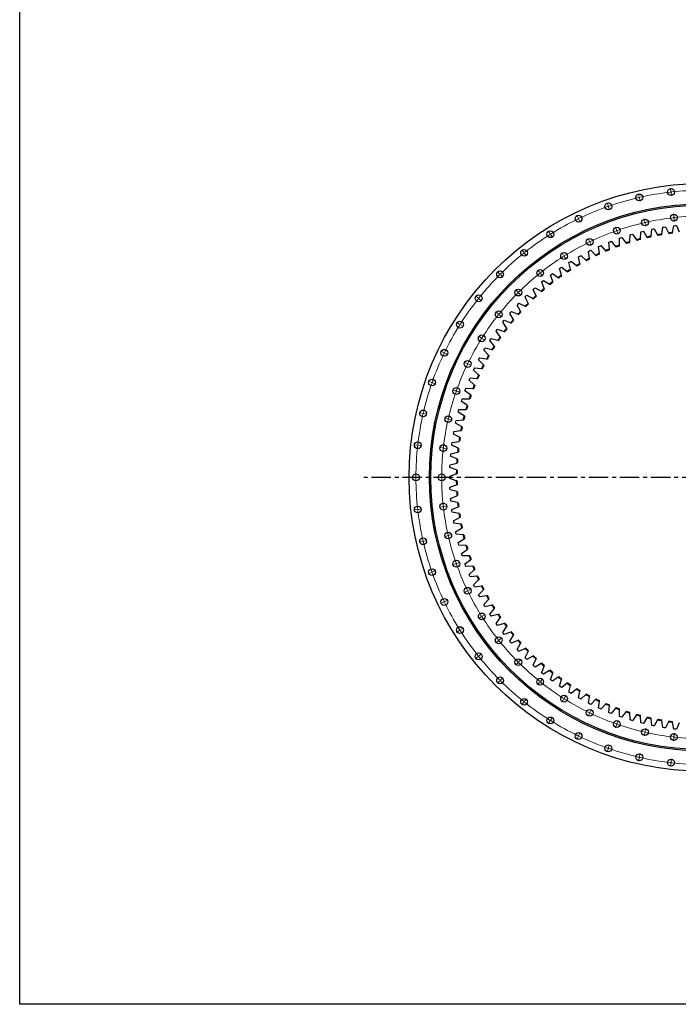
# Model space of a CAD drawing. Header units: millimetres. Extents: x -1618 to 13519, y 35213 to 46774.
# Tile 1 of 12: x -1618 to 2154, y 35213 to 40854. Entities that reach past the tile are written whole.
import ezdxf

# ---------------------------------------------------------------- set-up
doc = ezdxf.new("R2010")
doc.units = ezdxf.units.MM
doc.header["$LTSCALE"] = 50
doc.linetypes.add('CENTER', pattern=[10.16, 6.35, -1.27, 1.27, -1.27])

msp = doc.modelspace()

# ---------------------------------------------------------------- linework, layer by layer
at = {"color": 0, "linetype": 'Continuous', "lineweight": 18}
for p, q in [((2111.7, 39871.6), (2109.8, 39888.5)), ((1929.3, 39840.6), (1925.5, 39857.1)), ((1930.4, 39835.7), (1929.9, 39838.1)), ((1930.4, 39835.7), (1931, 39833.3)), ((1931.6, 39830.8), (1935.3, 39814.2)), ((2112.3, 39866.6), (2112, 39869.1)), ((2112.3, 39866.6), (2112.6, 39864.1)), ((2112.9, 39861.6), (2114.8, 39844.7)), ((1751.5, 39789.3), (1745.9, 39805.4)), ((1753.2, 39784.6), (1752.4, 39787)), ((1753.2, 39784.6), (1754, 39782.3)), ((1754.8, 39779.9), (1760.4, 39763.9)), ((1580.6, 39718.5), (1573.2, 39733.9)), ((1582.7, 39714), (1581.7, 39716.3)), ((1582.7, 39714), (1583.8, 39711.8)), ((1962.2, 39696.8), (1958.4, 39713.3)), ((2128.3, 39725), (2126.4, 39741.9)), ((2128.8, 39720), (2128.5, 39722.5)), ((2128.8, 39720), (2129.1, 39717.5)), ((2129.4, 39715.1), (2131.3, 39698.2)), ((1584.9, 39709.5), (1592.3, 39694.2)), ((1800.2, 39650.1), (1794.6, 39666.2)), ((1963.3, 39691.9), (1962.7, 39694.3)), ((1963.3, 39691.9), (1963.8, 39689.5)), ((1964.4, 39687), (1968.2, 39670.4)), ((1418.6, 39629), (1409.6, 39643.4)), ((1421.3, 39624.8), (1420, 39626.9)), ((1421.3, 39624.8), (1422.6, 39622.7)), ((1424, 39620.6), (1433, 39606.2)), ((1644.6, 39585.6), (1637.2, 39601)), ((1801.9, 39645.4), (1801.1, 39647.8)), ((1801.9, 39645.4), (1802.7, 39643)), ((1803.5, 39640.7), (1809.2, 39624.6)), ((1646.7, 39581.1), (1645.7, 39583.4)), ((1646.7, 39581.1), (1647.8, 39578.9)), ((1648.9, 39576.6), (1656.3, 39561.3)), ((1267.7, 39522), (1257.1, 39535.3)), ((1270.8, 39518.1), (1269.3, 39520)), ((1270.8, 39518.1), (1272.4, 39516.1)), ((1274, 39514.1), (1284.6, 39500.9)), ((1497.1, 39504.1), (1488.1, 39518.5)), ((1499.8, 39499.9), (1498.4, 39502)), ((1499.8, 39499.9), (1501.1, 39497.8)), ((1502.4, 39495.7), (1511.5, 39481.3)), ((1129.8, 39398.7), (1117.7, 39410.7)), ((1133.3, 39395.1), (1131.5, 39396.9)), ((1133.3, 39395.1), (1135.1, 39393.4)), ((1136.8, 39391.6), (1148.9, 39379.6)), ((1359.7, 39406.6), (1349.1, 39419.9)), ((1362.8, 39402.7), (1361.3, 39404.7)), ((1362.8, 39402.7), (1364.4, 39400.8)), ((1365.9, 39398.8), (1376.5, 39385.5)), ((1006.5, 39260.7), (993.2, 39271.3)), ((1234.1, 39294.4), (1222, 39306.4)), ((1237.6, 39290.8), (1235.8, 39292.6)), ((1237.6, 39290.8), (1239.4, 39289.1)), ((1241.1, 39287.3), (1253.2, 39275.3)), ((1010.4, 39257.6), (1008.4, 39259.1)), ((1010.4, 39257.6), (1012.3, 39256)), ((1014.3, 39254.5), (1027.6, 39243.9)), ((1121.8, 39168.7), (1108.5, 39179.3)), ((1125.7, 39165.6), (1123.7, 39167.2)), ((1125.7, 39165.6), (1127.6, 39164.1)), ((1129.6, 39162.5), (1142.9, 39151.9)), ((899.4, 39109.8), (885, 39118.8)), ((903.6, 39107.1), (901.5, 39108.5)), ((903.6, 39107.1), (905.7, 39105.8)), ((907.9, 39104.5), (922.3, 39095.4)), ((1024.3, 39031.3), (1009.9, 39040.4)), ((1028.5, 39028.7), (1026.4, 39030)), ((1028.5, 39028.7), (1030.6, 39027.3)), ((1032.8, 39026), (1047.1, 39017)), ((809.9, 38947.8), (794.6, 38955.2)), ((814.4, 38945.7), (812.1, 38946.8)), ((814.4, 38945.7), (816.6, 38944.6)), ((818.9, 38943.5), (834.2, 38936.1)), ((942.8, 38883.8), (927.5, 38891.2)), ((947.3, 38881.7), (945, 38882.8)), ((947.3, 38881.7), (949.5, 38880.6)), ((951.8, 38879.5), (967.1, 38872.1)), ((739.1, 38776.9), (723, 38782.5)), ((743.8, 38775.2), (741.4, 38776.1)), ((743.8, 38775.2), (746.2, 38774.4)), ((748.5, 38773.6), (764.6, 38768)), ((878.3, 38728.2), (862.3, 38733.8)), ((883, 38726.5), (880.7, 38727.4)), ((883, 38726.5), (885.4, 38725.7)), ((887.7, 38724.9), (903.8, 38719.3)), ((687.9, 38599.1), (671.3, 38602.9)), ((692.7, 38598), (690.3, 38598.5)), ((692.7, 38598), (695.2, 38597.4)), ((697.6, 38596.9), (714.2, 38593.1)), ((831.7, 38566.3), (815.1, 38570.1)), ((836.5, 38565.2), (834.1, 38565.7)), ((836.5, 38565.2), (839, 38564.6)), ((841.4, 38564.1), (858, 38560.3)), ((656.9, 38416.7), (640, 38418.6)), ((661.8, 38416.1), (659.3, 38416.4)), ((661.8, 38416.1), (664.3, 38415.8)), ((666.8, 38415.6), (683.7, 38413.7)), ((803.4, 38400.2), (786.5, 38402.1)), ((808.4, 38399.6), (805.9, 38399.9)), ((808.4, 38399.6), (810.9, 38399.3)), ((813.4, 38399), (830.3, 38397.1)), ((646.5, 38231.9), (629.5, 38231.9)), ((651.5, 38231.9), (649, 38231.9)), ((651.5, 38231.9), (654, 38231.9)), ((656.5, 38231.9), (673.5, 38231.9)), ((794, 38231.9), (777, 38231.9)), ((799, 38231.9), (796.5, 38231.9)), ((799, 38231.9), (801.5, 38231.9)), ((804, 38231.9), (821, 38231.9)), ((656.9, 38047.2), (640, 38045.3)), ((661.8, 38047.8), (659.3, 38047.5)), ((661.8, 38047.8), (664.3, 38048)), ((666.8, 38048.3), (683.7, 38050.2)), ((803.4, 38063.7), (786.5, 38061.8)), ((808.4, 38064.3), (805.9, 38064)), ((808.4, 38064.3), (810.9, 38064.6)), ((813.4, 38064.8), (830.3, 38066.7)), ((687.9, 37864.8), (671.3, 37861)), ((692.7, 37865.9), (690.3, 37865.3)), ((692.7, 37865.9), (695.2, 37866.4)), ((697.6, 37867), (714.2, 37870.8)), ((831.7, 37897.6), (815.1, 37893.8)), ((836.5, 37898.7), (834.1, 37898.2)), ((836.5, 37898.7), (839, 37899.3)), ((841.4, 37899.8), (858, 37903.6)), ((887.7, 37739), (903.8, 37744.6)), ((739.1, 37687), (723, 37681.4)), ((743.8, 37688.6), (741.4, 37687.8)), ((743.8, 37688.6), (746.2, 37689.5)), ((748.5, 37690.3), (764.6, 37695.9)), ((878.3, 37735.7), (862.3, 37730.1)), ((883, 37737.3), (880.7, 37736.5)), ((883, 37737.3), (885.4, 37738.2)), ((942.8, 37580), (927.5, 37572.7)), ((947.3, 37582.2), (945, 37581.1)), ((947.3, 37582.2), (949.5, 37583.3)), ((951.8, 37584.4), (967.1, 37591.7)), ((809.9, 37516), (794.6, 37508.7)), ((814.4, 37518.2), (812.1, 37517.1)), ((814.4, 37518.2), (816.6, 37519.3)), ((818.9, 37520.4), (834.2, 37527.7)), ((1024.3, 37432.6), (1009.9, 37423.5)), ((1028.5, 37435.2), (1026.4, 37433.9)), ((1028.5, 37435.2), (1030.6, 37436.5)), ((1032.8, 37437.9), (1047.1, 37446.9)), ((899.4, 37354.1), (885, 37345)), ((903.6, 37356.7), (901.5, 37355.4)), ((903.6, 37356.7), (905.7, 37358.1)), ((907.9, 37359.4), (922.3, 37368.4)), ((1121.8, 37295.1), (1108.5, 37284.5)), ((1125.7, 37298.3), (1123.7, 37296.7)), ((1125.7, 37298.3), (1127.6, 37299.8)), ((1129.6, 37301.4), (1142.9, 37312)), ((1006.5, 37203.2), (993.2, 37192.6)), ((1010.4, 37206.3), (1008.4, 37204.7)), ((1010.4, 37206.3), (1012.3, 37207.9)), ((1014.3, 37209.4), (1027.6, 37220)), ((1237.6, 37173), (1239.4, 37174.8)), ((1241.1, 37176.6), (1253.2, 37188.6)), ((1234.1, 37169.5), (1222, 37157.5)), ((1237.6, 37173), (1235.8, 37171.3)), ((1129.8, 37065.2), (1117.7, 37053.2)), ((1133.3, 37068.7), (1131.5, 37067)), ((1133.3, 37068.7), (1135.1, 37070.5)), ((1136.8, 37072.3), (1148.9, 37084.3)), ((1362.8, 37061.1), (1364.4, 37063.1)), ((1365.9, 37065.1), (1376.5, 37078.3)), ((1359.7, 37057.2), (1349.1, 37043.9)), ((1362.8, 37061.1), (1361.3, 37059.2)), ((1274, 36949.7), (1284.6, 36963)), ((1497.1, 36959.7), (1488.1, 36945.3)), ((1499.8, 36964), (1498.4, 36961.9)), ((1499.8, 36964), (1501.1, 36966.1)), ((1502.4, 36968.2), (1511.5, 36982.6)), ((1267.7, 36941.9), (1257.1, 36928.6)), ((1270.8, 36945.8), (1269.3, 36943.9)), ((1270.8, 36945.8), (1272.4, 36947.8)), ((1648.9, 36887.2), (1656.3, 36902.6)), ((1421.3, 36839.1), (1420, 36837)), ((1421.3, 36839.1), (1422.6, 36841.2)), ((1424, 36843.3), (1433, 36857.7)), ((1644.6, 36878.2), (1637.2, 36862.9)), ((1646.7, 36882.7), (1645.7, 36880.5)), ((1646.7, 36882.7), (1647.8, 36885)), ((1803.5, 36823.2), (1809.2, 36839.2)), ((1418.6, 36834.8), (1409.6, 36820.4)), ((1800.2, 36813.8), (1794.6, 36797.7)), ((1801.9, 36818.5), (1801.1, 36816.1)), ((1801.9, 36818.5), (1802.7, 36820.8)), ((1964.4, 36776.9), (1968.2, 36793.4)), ((1580.6, 36745.3), (1573.2, 36730)), ((1582.7, 36749.8), (1581.7, 36747.6)), ((1582.7, 36749.8), (1583.8, 36752.1)), ((1584.9, 36754.3), (1592.3, 36769.7)), ((1962.2, 36767.1), (1958.4, 36750.5)), ((1963.3, 36772), (1962.7, 36769.5)), ((1963.3, 36772), (1963.8, 36774.4)), ((2128.3, 36738.9), (2126.4, 36722)), ((2128.8, 36743.9), (2128.5, 36741.4)), ((2128.8, 36743.9), (2129.1, 36746.3)), ((2129.4, 36748.8), (2131.3, 36765.7)), ((1751.5, 36674.5), (1745.9, 36658.5)), ((1753.2, 36679.2), (1752.4, 36676.9)), ((1753.2, 36679.2), (1754, 36681.6)), ((1754.8, 36684), (1760.4, 36700)), ((1929.3, 36623.3), (1925.5, 36606.7)), ((1930.4, 36628.2), (1929.9, 36625.7)), ((1930.4, 36628.2), (1931, 36630.6)), ((1931.6, 36633.1), (1935.3, 36649.6)), ((2112.9, 36602.2), (2114.8, 36619.1)), ((2111.7, 36592.3), (2109.8, 36575.4)), ((2112.3, 36597.3), (2112, 36594.8)), ((2112.3, 36597.3), (2112.6, 36599.8))]:
    msp.add_line(p, q, dxfattribs=at)
at = {"color": 7, "linetype": 'Continuous', "lineweight": 25}
for p, q in [((2059.4, 39625.9), (2065.3, 39665)), ((2065.3, 39665), (2072.6, 39666.2)), ((2072.6, 39666.2), (2079.9, 39667.3)), ((2079.9, 39667.3), (2097.4, 39631.9)), ((2121.3, 39635), (2128.9, 39673.8)), ((2128.9, 39673.8), (2136.2, 39674.7)), ((2136.2, 39674.7), (2143.6, 39675.5)), ((2143.6, 39675.5), (2159.5, 39639.3)), ((1816.6, 39601.9), (1823.6, 39604.3)), ((1817.7, 39562.4), (1816.6, 39601.9)), ((1823.6, 39604.3), (1830.5, 39606.7)), ((1830.5, 39606.7), (1854, 39574.9)), ((1877, 39582.3), (1877.7, 39621.8)), ((1877.7, 39621.8), (1884.7, 39623.9)), ((1884.7, 39623.9), (1891.8, 39626)), ((1891.8, 39626), (1913.9, 39593.2)), ((1937.1, 39599.5), (1939.6, 39639)), ((1939.6, 39639), (1946.7, 39640.8)), ((1946.7, 39640.8), (1953.9, 39642.5)), ((1953.9, 39642.5), (1974.5, 39608.8)), ((1974.5, 39608.8), (1976.7, 39605.2)), ((1997.5, 39609.9), (1998, 39614.1)), ((1998, 39614.1), (2002.1, 39653.4)), ((2002.1, 39653.4), (2009.4, 39654.9)), ((2009.4, 39654.9), (2016.6, 39656.3)), ((2016.6, 39656.3), (2035.7, 39621.7)), ((2035.7, 39621.7), (2037.7, 39618)), ((2058.8, 39621.8), (2059.4, 39625.9)), ((2097.4, 39631.9), (2099.3, 39628.1)), ((2120.5, 39630.9), (2121.3, 39635)), ((1697.4, 39554.1), (1704.1, 39557.2)), ((1701.9, 39514.9), (1697.4, 39554.1)), ((1704.1, 39557.2), (1710.9, 39560.1)), ((1710.9, 39560.1), (1737.1, 39530.6)), ((1756.5, 39579.3), (1763.3, 39582.1)), ((1759.3, 39539.9), (1756.5, 39579.3)), ((1763.3, 39582.1), (1770.2, 39584.8)), ((1770.2, 39584.8), (1795.1, 39554)), ((1795.1, 39554), (1797.7, 39550.8)), ((1817.8, 39558.2), (1817.7, 39562.4)), ((1854, 39574.9), (1856.5, 39571.5)), ((1876.9, 39578.1), (1877, 39582.3)), ((1913.9, 39593.2), (1916.2, 39589.7)), ((1936.9, 39595.3), (1937.1, 39599.5)), ((1582.9, 39496), (1589.3, 39499.6)), ((1590.9, 39457.3), (1582.9, 39496)), ((1589.3, 39499.6), (1595.8, 39503.2)), ((1595.8, 39503.2), (1624.5, 39476)), ((1639.5, 39526.3), (1646.1, 39529.7)), ((1645.8, 39487.3), (1639.5, 39526.3)), ((1646.1, 39529.7), (1652.7, 39532.9)), ((1652.7, 39532.9), (1680.2, 39504.6)), ((1680.2, 39504.6), (1683.1, 39501.5)), ((1702.4, 39510.7), (1701.9, 39514.9)), ((1737.1, 39530.6), (1739.9, 39527.4)), ((1759.6, 39535.7), (1759.3, 39539.9)), ((1474, 39428), (1480, 39432.2)), ((1480, 39432.2), (1486.1, 39436.3)), ((1486.1, 39436.3), (1517.2, 39411.8)), ((1527.7, 39463.2), (1533.9, 39467.1)), ((1537.4, 39424.9), (1527.7, 39463.2)), ((1533.9, 39467.1), (1540.2, 39471)), ((1540.2, 39471), (1570.1, 39445.1)), ((1570.1, 39445.1), (1573.3, 39442.4)), ((1591.7, 39453.2), (1590.9, 39457.3)), ((1624.5, 39476), (1627.6, 39473.2)), ((1646.5, 39483.2), (1645.8, 39487.3)), ((1421.9, 39390.4), (1427.7, 39394.9)), ((1434.9, 39353.1), (1421.9, 39390.4)), ((1427.7, 39394.9), (1433.7, 39399.3)), ((1433.7, 39399.3), (1465.7, 39376.2)), ((1465.7, 39376.2), (1469.2, 39373.7)), ((1485.4, 39390.1), (1474, 39428)), ((1486.6, 39386.1), (1485.4, 39390.1)), ((1517.2, 39411.8), (1520.5, 39409.2)), ((1538.4, 39420.8), (1537.4, 39424.9)), ((1328.4, 39313.6), (1333.9, 39318.4)), ((1333.9, 39318.4), (1367.9, 39298.3)), ((1371.5, 39350.6), (1377.1, 39355.3)), ((1386.2, 39313.9), (1371.5, 39350.6)), ((1377.1, 39355.3), (1382.9, 39360)), ((1382.9, 39360), (1415.9, 39338.3)), ((1415.9, 39338.3), (1419.5, 39336)), ((1436.3, 39349.2), (1434.9, 39353.1)), ((1276.2, 39264.5), (1281.5, 39269.7)), ((1294.1, 39229.2), (1276.2, 39264.5)), ((1281.5, 39269.7), (1286.8, 39274.8)), ((1286.8, 39274.8), (1321.6, 39256.1)), ((1322.9, 39308.6), (1328.4, 39313.6)), ((1339.2, 39272.6), (1322.9, 39308.6)), ((1340.9, 39268.8), (1339.2, 39272.6)), ((1367.9, 39298.3), (1371.5, 39296.1)), ((1387.7, 39310), (1386.2, 39313.9)), ((1231.5, 39218.4), (1236.5, 39223.8)), ((1251, 39183.9), (1231.5, 39218.4)), ((1236.5, 39223.8), (1241.6, 39229.1)), ((1241.6, 39229.1), (1277.3, 39212)), ((1277.3, 39212), (1281.1, 39210.2)), ((1296, 39225.5), (1294.1, 39229.2)), ((1321.6, 39256.1), (1325.3, 39254.2)), ((1189, 39170.3), (1193.7, 39175.9)), ((1209.9, 39136.7), (1189, 39170.3)), ((1193.7, 39175.9), (1198.5, 39181.5)), ((1198.5, 39181.5), (1234.9, 39166)), ((1234.9, 39166), (1238.8, 39164.3)), ((1253, 39180.3), (1251, 39183.9)), ((1148.5, 39120.4), (1153, 39126.2)), ((1170.9, 39087.8), (1148.5, 39120.4)), ((1153, 39126.2), (1157.6, 39132)), ((1157.6, 39132), (1194.6, 39118.1)), ((1194.6, 39118.1), (1198.6, 39116.6)), ((1212.1, 39133.2), (1209.9, 39136.7)), ((1110.4, 39068.7), (1114.6, 39074.7)), ((1134.2, 39037.2), (1110.4, 39068.7)), ((1114.6, 39074.7), (1118.9, 39080.7)), ((1118.9, 39080.7), (1156.5, 39068.5)), ((1136.7, 39033.8), (1134.2, 39037.2)), ((1156.5, 39068.5), (1160.5, 39067.2)), ((1173.3, 39084.3), (1170.9, 39087.8)), ((1074.5, 39015.4), (1078.5, 39021.6)), ((1099.7, 38985), (1074.5, 39015.4)), ((1078.5, 39021.6), (1082.5, 39027.8)), ((1082.5, 39027.8), (1120.6, 39017.3)), ((1102.4, 38981.7), (1099.7, 38985)), ((1120.6, 39017.3), (1124.7, 39016.1)), ((1041, 38960.6), (1044.7, 38967)), ((1067.5, 38931.3), (1041, 38960.6)), ((1044.7, 38967), (1048.5, 38973.3)), ((1048.5, 38973.3), (1087, 38964.5)), ((1070.4, 38928.2), (1067.5, 38931.3)), ((1087, 38964.5), (1091.1, 38963.5)), ((1010, 38904.4), (1013.5, 38910.9)), ((1037.8, 38876.2), (1010, 38904.4)), ((1013.5, 38910.9), (1016.9, 38917.4)), ((1016.9, 38917.4), (1055.8, 38910.3)), ((1040.8, 38873.3), (1037.8, 38876.2)), ((1055.8, 38910.3), (1060, 38909.5)), ((981.6, 38846.8), (984.7, 38853.5)), ((1010.5, 38819.9), (981.6, 38846.8)), ((984.7, 38853.5), (987.9, 38860.1)), ((987.9, 38860.1), (1027, 38854.7)), ((1013.6, 38817.1), (1010.5, 38819.9)), ((1027, 38854.7), (1031.2, 38854.1)), ((955.6, 38788), (958.5, 38794.9)), ((985.8, 38762.5), (955.6, 38788)), ((958.5, 38794.9), (961.4, 38801.6)), ((961.4, 38801.6), (1000.7, 38798)), ((989, 38759.8), (985.8, 38762.5)), ((1000.7, 38798), (1004.9, 38797.6)), ((932.4, 38728.2), (934.9, 38735.1)), ((963.6, 38704), (932.4, 38728.2)), ((934.9, 38735.1), (937.5, 38742)), ((937.5, 38742), (976.9, 38740.1)), ((966.9, 38701.4), (963.6, 38704)), ((976.9, 38740.1), (981.2, 38739.9)), ((911.7, 38667.4), (913.9, 38674.4)), ((944, 38644.6), (911.7, 38667.4)), ((913.9, 38674.4), (916.2, 38681.4)), ((916.2, 38681.4), (955.8, 38681.2)), ((947.5, 38642.1), (944, 38644.6)), ((955.8, 38681.2), (960, 38681.2)), ((893.8, 38605.7), (895.7, 38612.8)), ((927.1, 38584.3), (893.8, 38605.7)), ((895.7, 38612.8), (897.7, 38619.9)), ((897.7, 38619.9), (937.2, 38621.5)), ((937.2, 38621.5), (941.4, 38621.6)), ((878.7, 38543.3), (880.3, 38550.5)), ((912.9, 38523.4), (878.7, 38543.3)), ((880.3, 38550.5), (881.9, 38557.7)), ((881.9, 38557.7), (921.3, 38561)), ((921.3, 38561), (925.5, 38561.3)), ((930.7, 38582.1), (927.1, 38584.3)), ((866.3, 38480.3), (867.6, 38487.5)), ((901.3, 38461.9), (866.3, 38480.3)), ((867.6, 38487.5), (868.9, 38494.8)), ((868.9, 38494.8), (908.1, 38499.8)), ((908.1, 38499.8), (912.3, 38500.4)), ((916.5, 38521.3), (912.9, 38523.4)), ((856.7, 38416.8), (857.6, 38424.1)), ((892.5, 38400), (856.7, 38416.8)), ((857.6, 38424.1), (858.7, 38431.4)), ((858.7, 38431.4), (897.6, 38438.1)), ((897.6, 38438.1), (901.8, 38438.9)), ((905.1, 38460), (901.3, 38461.9)), ((849.9, 38352.9), (850.6, 38360.2)), ((850.6, 38360.2), (851.2, 38367.6)), ((851.2, 38367.6), (889.9, 38376.1)), ((889.9, 38376.1), (894, 38377)), ((896.3, 38398.2), (892.5, 38400)), ((846.3, 38296.1), (846.7, 38303.5)), ((846.7, 38303.5), (884.9, 38313.7)), ((886.5, 38337.7), (849.9, 38352.9)), ((884.9, 38313.7), (888.9, 38314.8)), ((890.3, 38336.1), (886.5, 38337.7)), ((844.9, 38239.3), (882.6, 38251.2)), ((846, 38288.8), (846.3, 38296.1)), ((883.2, 38275.3), (846, 38288.8)), ((882.6, 38251.2), (886.6, 38252.4)), ((887.1, 38273.8), (883.2, 38275.3)), ((844.9, 38231.9), (844.9, 38239.3)), ((844.9, 38224.6), (844.9, 38231.9)), ((882.6, 38212.7), (844.9, 38224.6)), ((886.6, 38211.4), (882.6, 38212.7)), ((883.2, 38188.6), (887.1, 38190.1)), ((846, 38175.1), (883.2, 38188.6)), ((846.3, 38167.7), (846, 38175.1)), ((846.7, 38160.4), (846.3, 38167.7)), ((884.9, 38150.2), (846.7, 38160.4)), ((888.9, 38149.1), (884.9, 38150.2)), ((849.9, 38111), (886.5, 38126.1)), ((850.6, 38103.6), (849.9, 38111)), ((851.2, 38096.3), (850.6, 38103.6)), ((889.9, 38087.8), (851.2, 38096.3)), ((886.5, 38126.1), (890.3, 38127.8)), ((894, 38086.9), (889.9, 38087.8)), ((856.7, 38047.1), (892.5, 38063.9)), ((857.6, 38039.8), (856.7, 38047.1)), ((858.7, 38032.5), (857.6, 38039.8)), ((897.6, 38025.7), (858.7, 38032.5)), ((892.5, 38063.9), (896.3, 38065.7)), ((901.8, 38025), (897.6, 38025.7)), ((866.3, 37983.6), (901.3, 38001.9)), ((867.6, 37976.4), (866.3, 37983.6)), ((868.9, 37969.1), (867.6, 37976.4)), ((908.1, 37964.1), (868.9, 37969.1)), ((901.3, 38001.9), (905.1, 38003.9)), ((878.7, 37920.6), (912.9, 37940.4)), ((880.3, 37913.4), (878.7, 37920.6)), ((881.9, 37906.2), (880.3, 37913.4)), ((912.3, 37963.5), (908.1, 37964.1)), ((912.9, 37940.4), (916.5, 37942.6)), ((921.3, 37902.9), (881.9, 37906.2)), ((893.8, 37858.2), (927.1, 37879.5)), ((895.7, 37851.1), (893.8, 37858.2)), ((925.5, 37902.6), (921.3, 37902.9)), ((927.1, 37879.5), (930.7, 37881.8)), ((897.7, 37844), (895.7, 37851.1)), ((937.2, 37842.4), (897.7, 37844)), ((911.7, 37796.5), (944, 37819.3)), ((913.9, 37789.5), (911.7, 37796.5)), ((941.4, 37842.2), (937.2, 37842.4)), ((944, 37819.3), (947.5, 37821.7)), ((916.2, 37782.5), (913.9, 37789.5)), ((955.8, 37782.7), (916.2, 37782.5)), ((932.4, 37735.7), (963.6, 37759.9)), ((960, 37782.7), (955.8, 37782.7)), ((963.6, 37759.9), (966.9, 37762.5)), ((934.9, 37728.8), (932.4, 37735.7)), ((937.5, 37721.9), (934.9, 37728.8)), ((976.9, 37723.8), (937.5, 37721.9)), ((955.6, 37675.8), (985.8, 37701.4)), ((981.2, 37724), (976.9, 37723.8)), ((985.8, 37701.4), (989, 37704.1)), ((958.5, 37669), (955.6, 37675.8)), ((961.4, 37662.2), (958.5, 37669)), ((1000.7, 37665.9), (961.4, 37662.2)), ((981.6, 37617.1), (1010.5, 37643.9)), ((1004.9, 37666.3), (1000.7, 37665.9)), ((1010.5, 37643.9), (1013.6, 37646.8)), ((984.7, 37610.4), (981.6, 37617.1)), ((987.9, 37603.7), (984.7, 37610.4)), ((1027, 37609.2), (987.9, 37603.7)), ((1010, 37559.5), (1037.8, 37587.6)), ((1031.2, 37609.7), (1027, 37609.2)), ((1037.8, 37587.6), (1040.8, 37590.6)), ((1013.5, 37553), (1010, 37559.5)), ((1016.9, 37546.5), (1013.5, 37553)), ((1055.8, 37553.6), (1016.9, 37546.5)), ((1041, 37503.3), (1067.5, 37532.6)), ((1060, 37554.4), (1055.8, 37553.6)), ((1067.5, 37532.6), (1070.4, 37535.7)), ((1044.7, 37496.9), (1041, 37503.3)), ((1048.5, 37490.5), (1044.7, 37496.9)), ((1087, 37499.4), (1048.5, 37490.5)), ((1074.5, 37448.4), (1099.7, 37478.9)), ((1091.1, 37500.3), (1087, 37499.4)), ((1099.7, 37478.9), (1102.4, 37482.2)), ((1078.5, 37442.2), (1074.5, 37448.4)), ((1082.5, 37436.1), (1078.5, 37442.2)), ((1120.6, 37446.6), (1082.5, 37436.1)), ((1110.4, 37395.1), (1134.2, 37426.7)), ((1124.7, 37447.7), (1120.6, 37446.6)), ((1134.2, 37426.7), (1136.7, 37430.1)), ((1114.6, 37389.1), (1110.4, 37395.1)), ((1118.9, 37383.2), (1114.6, 37389.1)), ((1156.5, 37395.4), (1118.9, 37383.2)), ((1148.5, 37343.5), (1170.9, 37376.1)), ((1160.5, 37396.7), (1156.5, 37395.4)), ((1194.6, 37345.8), (1157.6, 37331.9)), ((1170.9, 37376.1), (1173.3, 37379.6)), ((1198.6, 37347.3), (1194.6, 37345.8)), ((1153, 37337.7), (1148.5, 37343.5)), ((1157.6, 37331.9), (1153, 37337.7)), ((1189, 37293.6), (1209.9, 37327.1)), ((1193.7, 37288), (1189, 37293.6)), ((1198.5, 37282.4), (1193.7, 37288)), ((1234.9, 37297.9), (1198.5, 37282.4)), ((1209.9, 37327.1), (1212.1, 37330.7)), ((1238.8, 37299.6), (1234.9, 37297.9)), ((1231.5, 37245.5), (1251, 37280)), ((1236.5, 37240.1), (1231.5, 37245.5)), ((1241.6, 37234.8), (1236.5, 37240.1)), ((1277.3, 37251.9), (1241.6, 37234.8)), ((1251, 37280), (1253, 37283.6)), ((1276.2, 37199.4), (1294.1, 37234.6)), ((1281.1, 37253.7), (1277.3, 37251.9)), ((1294.1, 37234.6), (1296, 37238.4)), ((1281.5, 37194.2), (1276.2, 37199.4)), ((1286.8, 37189.1), (1281.5, 37194.2)), ((1321.6, 37207.7), (1286.8, 37189.1)), ((1325.3, 37209.7), (1321.6, 37207.7)), ((1322.9, 37155.3), (1339.2, 37191.3)), ((1339.2, 37191.3), (1340.9, 37195.1)), ((1328.4, 37150.3), (1322.9, 37155.3)), ((1333.9, 37145.4), (1328.4, 37150.3)), ((1367.9, 37165.6), (1333.9, 37145.4)), ((1371.5, 37167.8), (1367.9, 37165.6)), ((1371.5, 37113.3), (1386.2, 37149.9)), ((1415.9, 37125.6), (1382.9, 37103.9)), ((1386.2, 37149.9), (1387.7, 37153.9)), ((1419.5, 37127.9), (1415.9, 37125.6)), ((1377.1, 37108.6), (1371.5, 37113.3)), ((1382.9, 37103.9), (1377.1, 37108.6)), ((1421.9, 37073.4), (1434.9, 37110.7)), ((1427.7, 37069), (1421.9, 37073.4)), ((1433.7, 37064.6), (1427.7, 37069)), ((1465.7, 37087.7), (1433.7, 37064.6)), ((1434.9, 37110.7), (1436.3, 37114.7)), ((1469.2, 37090.2), (1465.7, 37087.7)), ((1474, 37035.9), (1485.4, 37073.7)), ((1485.4, 37073.7), (1486.6, 37077.8)), ((1480, 37031.7), (1474, 37035.9)), ((1486.1, 37027.6), (1480, 37031.7)), ((1517.2, 37052.1), (1486.1, 37027.6)), ((1520.5, 37054.7), (1517.2, 37052.1)), ((1527.7, 37000.7), (1537.4, 37039)), ((1537.4, 37039), (1538.4, 37043.1)), ((1570.1, 37018.8), (1540.2, 36992.9)), ((1573.3, 37021.5), (1570.1, 37018.8)), ((1582.9, 36967.9), (1590.9, 37006.6)), ((1590.9, 37006.6), (1591.7, 37010.7)), ((1533.9, 36996.8), (1527.7, 37000.7)), ((1540.2, 36992.9), (1533.9, 36996.8)), ((1589.3, 36964.2), (1582.9, 36967.9)), ((1595.8, 36960.7), (1589.3, 36964.2)), ((1624.5, 36987.8), (1595.8, 36960.7)), ((1627.6, 36990.7), (1624.5, 36987.8)), ((1639.5, 36937.5), (1645.8, 36976.6)), ((1645.8, 36976.6), (1646.5, 36980.7)), ((1680.2, 36959.3), (1652.7, 36930.9)), ((1683.1, 36962.3), (1680.2, 36959.3)), ((1697.4, 36909.7), (1701.9, 36949)), ((1701.9, 36949), (1702.4, 36953.2)), ((1646.1, 36934.2), (1639.5, 36937.5)), ((1652.7, 36930.9), (1646.1, 36934.2)), ((1704.1, 36906.7), (1697.4, 36909.7)), ((1710.9, 36903.7), (1704.1, 36906.7)), ((1737.1, 36933.3), (1710.9, 36903.7)), ((1739.9, 36936.5), (1737.1, 36933.3)), ((1756.5, 36884.5), (1759.3, 36924)), ((1759.3, 36924), (1759.6, 36928.2)), ((1795.1, 36909.8), (1770.2, 36879.1)), ((1797.7, 36913.1), (1795.1, 36909.8)), ((1816.6, 36862), (1817.7, 36901.5)), ((1817.7, 36901.5), (1817.8, 36905.7)), ((1763.3, 36881.8), (1756.5, 36884.5)), ((1770.2, 36879.1), (1763.3, 36881.8)), ((1823.6, 36859.5), (1816.6, 36862)), ((1830.5, 36857.2), (1823.6, 36859.5)), ((1854, 36888.9), (1830.5, 36857.2)), ((1856.5, 36892.3), (1854, 36888.9)), ((1877, 36881.6), (1876.9, 36885.8)), ((1877.7, 36842.1), (1877, 36881.6)), ((1884.7, 36839.9), (1877.7, 36842.1)), ((1891.8, 36837.9), (1884.7, 36839.9)), ((1913.9, 36870.7), (1891.8, 36837.9)), ((1916.2, 36874.2), (1913.9, 36870.7)), ((1937.1, 36864.4), (1936.9, 36868.6)), ((1939.6, 36824.9), (1937.1, 36864.4)), ((1974.5, 36855.1), (1953.9, 36821.4)), ((1976.7, 36858.7), (1974.5, 36855.1)), ((1998, 36849.8), (1997.5, 36854)), ((2002.1, 36810.5), (1998, 36849.8)), ((2035.7, 36842.2), (2016.6, 36807.6)), ((2037.7, 36845.9), (2035.7, 36842.2)), ((2059.4, 36838), (2058.8, 36842.1)), ((2065.3, 36798.9), (2059.4, 36838)), ((1946.7, 36823.1), (1939.6, 36824.9)), ((1953.9, 36821.4), (1946.7, 36823.1)), ((2009.4, 36809), (2002.1, 36810.5)), ((2016.6, 36807.6), (2009.4, 36809)), ((2072.6, 36797.7), (2065.3, 36798.9)), ((2079.9, 36796.6), (2072.6, 36797.7)), ((2097.4, 36832), (2079.9, 36796.6)), ((2099.3, 36835.8), (2097.4, 36832)), ((2121.3, 36828.8), (2120.5, 36833)), ((2128.9, 36790.1), (2121.3, 36828.8)), ((2136.2, 36789.2), (2128.9, 36790.1)), ((2143.6, 36788.4), (2136.2, 36789.2)), ((2159.5, 36824.6), (2143.6, 36788.4))]:
    msp.add_line(p, q, dxfattribs=at)
at = {"linetype": 'CENTER', "ltscale": 0.35}
msp.add_line((4242.1, 38231.9), (350.9, 38231.9), dxfattribs=at)
msp.add_lwpolyline([(-1617.6, 46774), (13518.6, 46774), (13518.6, 35212.9), (-1617.6, 35212.9)], close=True)
at = {"color": 7, "linetype": 'Continuous', "lineweight": 25}
for centre, radius in [((2296.5, 38231.9), 1684), ((2112.3, 39866.6), 19.5), ((1930.4, 39835.7), 19.5), ((2296.5, 38231.9), 1568), ((2296.5, 38231.9), 1560), ((1753.2, 39784.6), 19.5), ((1582.7, 39714), 19.5), ((2128.8, 39720), 19.5), ((1801.9, 39645.4), 19.5), ((1963.3, 39691.9), 19.5), ((1421.3, 39624.8), 19.5), ((1646.7, 39581.1), 19.5), ((1270.8, 39518.1), 19.5), ((1499.8, 39499.9), 19.5), ((1133.3, 39395.1), 19.5), ((1362.8, 39402.7), 19.5), ((1010.4, 39257.6), 19.5), ((1237.6, 39290.8), 19.5), ((1125.7, 39165.6), 19.5), ((903.6, 39107.1), 19.5), ((1028.5, 39028.7), 19.5), ((814.4, 38945.7), 19.5), ((947.3, 38881.7), 19.5), ((743.8, 38775.2), 19.5), ((883, 38726.5), 19.5), ((692.7, 38598), 19.5), ((836.5, 38565.2), 19.5), ((661.8, 38416.1), 19.5), ((808.4, 38399.6), 19.5), ((651.5, 38231.9), 19.5), ((799, 38231.9), 19.5), ((808.4, 38064.3), 19.5), ((661.8, 38047.8), 19.5), ((836.5, 37898.7), 19.5), ((692.7, 37865.9), 19.5), ((883, 37737.3), 19.5), ((743.8, 37688.6), 19.5), ((947.3, 37582.2), 19.5), ((814.4, 37518.2), 19.5), ((1028.5, 37435.2), 19.5), ((903.6, 37356.7), 19.5), ((1125.7, 37298.3), 19.5), ((1010.4, 37206.3), 19.5), ((1237.6, 37173), 19.5), ((1133.3, 37068.7), 19.5), ((1362.8, 37061.1), 19.5), ((1270.8, 36945.8), 19.5), ((1499.8, 36964), 19.5), ((1646.7, 36882.7), 19.5), ((1421.3, 36839.1), 19.5), ((1801.9, 36818.5), 19.5), ((1963.3, 36772), 19.5), ((1582.7, 36749.8), 19.5), ((2128.8, 36743.9), 19.5), ((1753.2, 36679.2), 19.5), ((1930.4, 36628.2), 19.5), ((2112.3, 36597.3), 19.5)]:
    msp.add_circle(centre, radius, dxfattribs=at)
at = {"color": 0, "linetype": 'Continuous', "lineweight": 18}
for radius, start, end in [(1645, 103.0313, 109.1116), (1645, 102.8571, 102.9442), (1645, 102.7701, 102.8571), (1645, 96.6027, 102.683), (1645, 96.4286, 96.5156), (1645, 96.3415, 96.4286), (1645, 90.1742, 96.2544), (1645, 109.4599, 115.5401), (1645, 109.2857, 109.3728), (1645, 109.1986, 109.2857), (1645, 115.7143, 115.8014), (1645, 115.6272, 115.7143), (1497.5, 96.6199, 102.6658), (1497.5, 96.4286, 96.5242), (1497.5, 96.3329, 96.4286), (1497.5, 90.1913, 96.2373), (1645, 115.8884, 121.9687), (1497.5, 103.0484, 109.0944), (1497.5, 102.8571, 102.9528), (1497.5, 102.7615, 102.8571), (1645, 122.317, 128.3973), (1645, 122.1429, 122.2299), (1645, 122.0558, 122.1429), (1497.5, 109.477, 115.523), (1497.5, 109.2857, 109.3814), (1497.5, 109.1901, 109.2857), (1497.5, 115.9056, 121.9516), (1497.5, 115.7143, 115.8099), (1497.5, 115.6186, 115.7143), (1645, 128.7456, 134.8258), (1645, 128.5714, 128.6585), (1645, 128.4844, 128.5714), (1497.5, 122.3342, 128.3801), (1497.5, 122.1429, 122.2385), (1497.5, 122.0472, 122.1429), (1645, 135.1742, 141.2544), (1645, 135, 135.0871), (1645, 134.9129, 135), (1497.5, 128.7627, 134.8087), (1497.5, 128.5714, 128.6671), (1497.5, 128.4758, 128.5714), (1497.5, 135.1913, 141.2373), (1497.5, 135, 135.0957), (1497.5, 134.9043, 135), (1645, 141.6027, 147.683), (1645, 141.4286, 141.5156), (1645, 141.3415, 141.4286), (1497.5, 141.6199, 147.6658), (1497.5, 141.4286, 141.5242), (1497.5, 141.3329, 141.4286), (1645, 148.0313, 154.1116), (1645, 147.8571, 147.9442), (1645, 147.7701, 147.8571), (1497.5, 148.0484, 154.0944), (1497.5, 147.8571, 147.9528), (1497.5, 147.7615, 147.8571), (1645, 154.4599, 160.5401), (1645, 154.2857, 154.3728), (1645, 154.1986, 154.2857), (1497.5, 154.477, 160.523), (1497.5, 154.2857, 154.3814), (1497.5, 154.1901, 154.2857), (1645, 160.8884, 166.9687), (1645, 160.7143, 160.8014), (1645, 160.6272, 160.7143), (1497.5, 160.9056, 166.9516), (1497.5, 160.7143, 160.8099), (1497.5, 160.6186, 160.7143), (1645, 167.317, 173.3973), (1645, 167.1429, 167.2299), (1645, 167.0558, 167.1429), (1497.5, 167.3342, 173.3801), (1497.5, 167.1429, 167.2385), (1497.5, 167.0472, 167.1429), (1645, 173.5714, 173.6585), (1645, 173.4844, 173.5714), (1645, 173.7456, 179.8258), (1497.5, 173.7627, 179.8087), (1497.5, 173.5714, 173.6671), (1497.5, 173.4758, 173.5714), (1645, 179.9129, 180), (1645, 180, 180.0871), (1645, 180.1742, 186.2544), (1497.5, 179.9043, 180), (1497.5, 180, 180.0957), (1497.5, 180.1913, 186.2373), (1645, 186.3415, 186.4286), (1645, 186.4286, 186.5156), (1645, 186.6027, 192.683), (1497.5, 186.3329, 186.4286), (1497.5, 186.4286, 186.5242), (1497.5, 186.6199, 192.6658), (1645, 192.7701, 192.8571), (1645, 192.8571, 192.9442), (1645, 193.0313, 199.1116), (1497.5, 192.7615, 192.8571), (1497.5, 192.8571, 192.9528), (1497.5, 193.0484, 199.0944), (1497.5, 199.1901, 199.2857), (1645, 199.1986, 199.2857), (1645, 199.2857, 199.3728), (1645, 199.4599, 205.5401), (1497.5, 199.2857, 199.3814), (1497.5, 199.477, 205.523), (1497.5, 205.6186, 205.7143), (1497.5, 205.7143, 205.8099), (1497.5, 205.9056, 211.9516), (1645, 205.6272, 205.7143), (1645, 205.7143, 205.8014), (1645, 205.8884, 211.9687), (1497.5, 212.0472, 212.1429), (1497.5, 212.1429, 212.2385), (1497.5, 212.3342, 218.3801), (1645, 212.0558, 212.1429), (1645, 212.1429, 212.2299), (1645, 212.317, 218.3973), (1497.5, 218.4758, 218.5714), (1497.5, 218.5714, 218.6671), (1497.5, 218.7627, 224.8087), (1645, 218.4844, 218.5714), (1645, 218.5714, 218.6585), (1645, 218.7456, 224.8258), (1497.5, 224.9043, 225), (1497.5, 225, 225.0957), (1497.5, 225.1913, 231.2373), (1645, 224.9129, 225), (1645, 225, 225.0871), (1645, 225.1742, 231.2544), (1497.5, 231.3329, 231.4286), (1497.5, 231.4286, 231.5242), (1497.5, 231.6199, 237.6658), (1497.5, 237.7615, 237.8571), (1497.5, 237.8571, 237.9528), (1497.5, 238.0484, 244.0944), (1645, 231.3415, 231.4286), (1645, 231.4286, 231.5156), (1645, 231.6027, 237.683), (1645, 237.7701, 237.8571), (1645, 237.8571, 237.9442), (1645, 238.0313, 244.1116), (1497.5, 244.1901, 244.2857), (1497.5, 244.2857, 244.3814), (1497.5, 244.477, 250.523), (1497.5, 250.6186, 250.7143), (1497.5, 250.7143, 250.8099), (1497.5, 250.9056, 256.9516), (1645, 244.1986, 244.2857), (1645, 244.2857, 244.3728), (1645, 244.4599, 250.5401), (1497.5, 257.0472, 257.1429), (1497.5, 257.1429, 257.2385), (1497.5, 257.3342, 263.3801), (1497.5, 263.4758, 263.5714), (1497.5, 263.5714, 263.6671), (1497.5, 263.7627, 269.8087), (1645, 250.6272, 250.7143), (1645, 250.7143, 250.8014), (1645, 250.8884, 256.9687), (1645, 257.0558, 257.1429), (1645, 257.1429, 257.2299), (1645, 257.317, 263.3973), (1645, 263.4844, 263.5714), (1645, 263.5714, 263.6585), (1645, 263.7456, 269.8258)]:
    msp.add_arc((2296.5, 38231.9), radius, start, end, dxfattribs=at)
at = {"color": 7, "linetype": 'Continuous', "lineweight": 25}
for radius, start, end in [(1414, 102.188, 103.1641), (1410, 102.2416, 103.1105), (1414, 99.6528, 100.6289), (1410, 99.7064, 100.5753), (1414, 97.1176, 98.0937), (1410, 97.1712, 98.0401), (1414, 109.7936, 110.7697), (1410, 109.8473, 110.7161), (1414, 107.2584, 108.2345), (1410, 107.3121, 108.1809), (1414, 104.7232, 105.6993), (1410, 104.7768, 105.6457), (1414, 114.8641, 115.8402), (1410, 114.9177, 115.7865), (1414, 112.3288, 113.305), (1410, 112.3825, 113.2513), (1414, 119.9345, 120.9106), (1410, 119.9881, 120.857), (1414, 117.3993, 118.3754), (1410, 117.4529, 118.3217), (1414, 125.0049, 125.981), (1410, 125.0585, 125.9274), (1414, 122.4697, 123.4458), (1410, 122.5233, 123.3922), (1414, 127.5401, 128.5162), (1410, 127.5937, 128.4626), (1414, 132.6105, 133.5866), (1410, 132.6642, 133.533), (1414, 130.0753, 131.0514), (1410, 130.129, 130.9978), (1414, 135.1457, 136.1219), (1410, 135.1994, 136.0682), (1414, 137.681, 138.6571), (1410, 137.7346, 138.6034), (1414, 140.2162, 141.1923), (1410, 140.2698, 141.1386), (1414, 145.2866, 146.2627), (1414, 142.7514, 143.7275), (1410, 142.805, 143.6739), (1414, 147.8218, 148.7979), (1410, 147.8754, 148.7443), (1410, 145.3402, 146.2091), (1414, 150.357, 151.3331), (1410, 150.4106, 151.2795), (1414, 152.8922, 153.8683), (1410, 152.9459, 153.8147), (1414, 155.4274, 156.4035), (1410, 155.4811, 156.3499), (1414, 157.9627, 158.9388), (1410, 158.0163, 158.8851), (1414, 160.4979, 161.474), (1410, 160.5515, 161.4203), (1414, 163.0331, 164.0092), (1410, 163.0867, 163.9556), (1414, 165.5683, 166.5444), (1410, 165.6219, 166.4908), (1414, 168.1035, 169.0796), (1410, 168.1571, 169.026), (1414, 170.6387, 171.6148), (1410, 170.6923, 171.5612), (1414, 173.1739, 174.15), (1410, 173.2275, 174.0964), (1414, 175.7091, 176.6852), (1410, 175.7628, 176.6316), (1414, 178.2443, 179.2204), (1410, 178.298, 179.1668), (1414, 180.7796, 181.7557), (1410, 180.8332, 181.702), (1414, 183.3148, 184.2909), (1410, 183.3684, 184.2372), (1414, 185.85, 186.8261), (1410, 185.9036, 186.7725), (1414, 188.3852, 189.3613), (1410, 188.4388, 189.3077), (1414, 190.9204, 191.8965), (1410, 190.974, 191.8429), (1414, 193.4556, 194.4317), (1410, 193.5092, 194.3781), (1414, 195.9908, 196.9669), (1410, 196.0444, 196.9133), (1414, 198.526, 199.5021), (1410, 198.5797, 199.4485), (1414, 201.0612, 202.0373), (1410, 201.1149, 201.9837), (1414, 203.5965, 204.5726), (1410, 203.6501, 204.5189), (1414, 206.1317, 207.1078), (1410, 206.1853, 207.0541), (1414, 208.6669, 209.643), (1410, 208.7205, 209.5894), (1414, 211.2021, 212.1782), (1410, 211.2557, 212.1246), (1414, 213.7373, 214.7134), (1410, 213.7909, 214.6598), (1414, 216.2725, 217.2486), (1410, 216.3261, 217.195), (1414, 218.8077, 219.7838), (1410, 218.8614, 219.7302), (1414, 221.3429, 222.319), (1410, 221.3966, 222.2654), (1414, 223.8781, 224.8543), (1410, 223.9318, 224.8006), (1414, 226.4134, 227.3895), (1410, 226.467, 227.3358), (1414, 228.9486, 229.9247), (1410, 229.0022, 229.871), (1414, 231.4838, 232.4599), (1410, 231.5374, 232.4063), (1414, 234.019, 234.9951), (1410, 234.0726, 234.9415), (1414, 236.5542, 237.5303), (1410, 236.6078, 237.4767), (1414, 239.0894, 240.0655), (1410, 239.143, 240.0119), (1414, 241.6246, 242.6007), (1410, 241.6783, 242.5471), (1414, 244.1598, 245.1359), (1410, 244.2135, 245.0823), (1414, 246.695, 247.6712), (1410, 246.7487, 247.6175), (1414, 249.2303, 250.2064), (1410, 249.2839, 250.1527), (1414, 251.7655, 252.7416), (1410, 251.8191, 252.6879), (1414, 254.3007, 255.2768), (1410, 254.3543, 255.2232), (1414, 256.8359, 257.812), (1410, 256.8895, 257.7584), (1414, 259.3711, 260.3472), (1410, 259.4247, 260.2936), (1414, 261.9063, 262.8824), (1410, 261.9599, 262.8288)]:
    msp.add_arc((2296.5, 38231.9), radius, start, end, dxfattribs=at)

doc.saveas('drawing.dxf')
